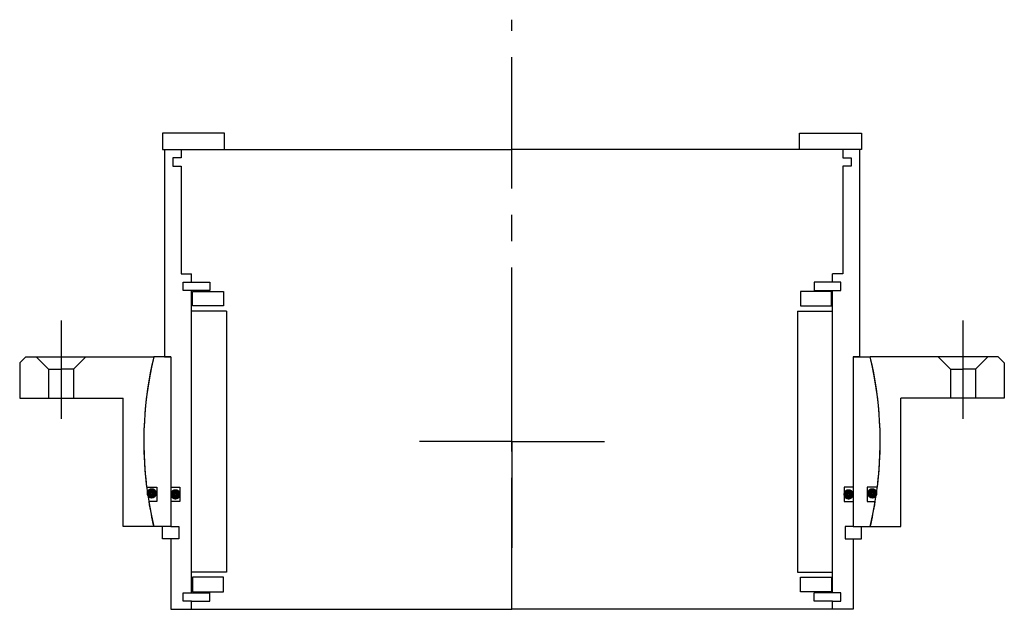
# Model space of a CAD drawing. Header units: millimetres. Extents: x -119 to 119, y -40 to 102.
import ezdxf

# ---------------------------------------------------------------- set-up
doc = ezdxf.new("R2010")
doc.units = ezdxf.units.MM
doc.linetypes.add('CENTER', pattern=[50.8, 31.75, -6.35, 6.35, -6.35])
doc.layers.add('Center', color=1, linetype='CENTER')

# ---------------------------------------------------------------- blocks, each defined once
blk = doc.blocks.new('4SF120-139 yderhus')
for p, q in [((-117.5, 20.5), (-119, 19)), ((-117.5, 20.5), (-86.61, 20.5)), ((-115, 20.5), (-112, 17.5)), ((-103, 20.5), (-106, 17.5)), ((117.5, 20.5), (86.61, 20.5)), ((103, 20.5), (106, 17.5)), ((115, 20.5), (112, 17.5)), ((117.5, 20.5), (119, 19)), ((-119, 19), (-119, 10.5)), ((-112, 17.5), (-109, 17.5)), ((-112, 17.5), (-112, 10.5)), ((-106, 17.5), (-109, 17.5)), ((-106, 17.5), (-106, 10.5)), ((106, 17.5), (106, 10.5)), ((106, 17.5), (109, 17.5)), ((112, 17.5), (109, 17.5)), ((112, 17.5), (112, 10.5)), ((119, 19), (119, 10.5)), ((-119, 10.5), (-94, 10.5)), ((-94, -20.5), (-94, 10.5)), ((94, -20.5), (94, 10.5)), ((119, 10.5), (94, 10.5)), ((-86.61, -20.5), (-94, -20.5)), ((86.61, -20.5), (94, -20.5))]:
    blk.add_line(p, q)
for start, end in [(166.6831, 193.3169), (346.6831, 13.3169)]:
    blk.add_arc((0, 0), 89, start, end)
at = {"layer": 'Center'}
for p, q in [((-109, 29.24), (-109, 5.5)), ((109, 29.24), (109, 5.5)), ((0, 0), (0, 25.63)), ((0, 0), (-22.37, 0)), ((0, 0), (22.37, 0)), ((0, 0), (0, -25.63))]:
    blk.add_line(p, q, dxfattribs=at)
blk = doc.blocks.new('in-sf138')
for p, q in [((-69.5, 74.5), (-84.5, 74.5)), ((-84.5, 74.5), (-84.5, 70.5)), ((-69.5, 70.5), (-69.5, 74.5)), ((69.5, 74.5), (84.5, 74.5)), ((69.5, 70.5), (69.5, 74.5)), ((84.5, 74.5), (84.5, 70.5)), ((-84.5, 70.5), (-69.5, 70.5)), ((-84, 70.5), (-84, 20.5)), ((-84, 70.5), (-80, 70.5)), ((-80, 70.5), (0, 70.5)), ((-80, 70.5), (-80, 68.5)), ((80, 70.5), (0, 70.5)), ((84.5, 70.5), (69.5, 70.5)), ((84, 70.5), (80, 70.5)), ((80, 70.5), (80, 68.5)), ((84, 70.5), (84, 20.5)), ((-82, 68.5), (-82, 66.5)), ((-80, 68.5), (-82, 68.5)), ((80, 68.5), (82, 68.5)), ((82, 68.5), (82, 66.5)), ((-82, 66.5), (-80, 66.5)), ((-80, 66.5), (-80, 40.5)), ((80, 66.5), (80, 40.5)), ((82, 66.5), (80, 66.5)), ((-80, 40.5), (-77.5, 40.5)), ((-77.5, 38.5), (-77.5, 40.5)), ((80, 40.5), (77.5, 40.5)), ((77.5, 38.5), (77.5, 40.5)), ((-79.5, 36.5), (-79.5, 38.5)), ((-79.5, 38.5), (-77.5, 38.5)), ((-77.5, 38.5), (-73, 38.5)), ((-73, 38.5), (-73, 36.5)), ((73, 38.5), (73, 36.5)), ((77.5, 38.5), (73, 38.5)), ((79.5, 38.5), (77.5, 38.5)), ((79.5, 36.5), (79.5, 38.5)), ((-73, 36.5), (-79.5, 36.5)), ((-77.5, -36.5), (-77.5, 36.5)), ((-77.25, 36.25), (-69.75, 36.25)), ((-77.25, 32.75), (-77.25, 36.25)), ((-69.75, 36.25), (-69.75, 32.75)), ((77.25, 36.25), (69.75, 36.25)), ((69.75, 36.25), (69.75, 32.75)), ((73, 36.5), (79.5, 36.5)), ((77.25, 32.75), (77.25, 36.25)), ((77.5, -36.5), (77.5, 36.5)), ((-69, 31.5), (-77.5, 31.5)), ((-69.75, 32.75), (-77.25, 32.75)), ((-69, 31.5), (-69, -31.5)), ((69, 31.5), (69, -31.5)), ((69, 31.5), (77.5, 31.5)), ((69.75, 32.75), (77.25, 32.75)), ((-82.5, 20.5), (-86.61, 20.5)), ((-84, 20.5), (-82.5, 20.5)), ((-82.5, 20.5), (-82.5, -20.5)), ((-82.5, 20.5), (-82.5, -11)), ((82.5, 20.5), (82.5, -11)), ((82.5, 20.5), (82.5, -20.5)), ((82.5, 20.5), (86.61, 20.5)), ((84, 20.5), (82.5, 20.5)), ((-88.32, -11), (-85.85, -11)), ((-85.85, -11), (-85.85, -14.5)), ((-82.5, -11), (-80.3, -11)), ((-80.3, -11), (-80.3, -14.5)), ((80.3, -11), (80.3, -14.5)), ((82.5, -11), (80.3, -11)), ((85.85, -11), (85.85, -14.5)), ((88.32, -11), (85.85, -11)), ((-85.85, -14.5), (-87.81, -14.5)), ((-82.5, -14.5), (-82.5, -20.5)), ((-80.3, -14.5), (-82.5, -14.5)), ((80.3, -14.5), (82.5, -14.5)), ((82.5, -14.5), (82.5, -20.5)), ((85.85, -14.5), (87.81, -14.5)), ((-82.5, -20.5), (-86.61, -20.5)), ((-84.5, -23.5), (-84.5, -20.5)), ((-82.5, -20.5), (-80.5, -20.5)), ((-80.5, -20.5), (-80.5, -23.5)), ((82.5, -20.5), (80.5, -20.5)), ((80.5, -20.5), (80.5, -23.5)), ((82.5, -20.5), (86.61, -20.5)), ((84.5, -23.5), (84.5, -20.5)), ((-82.5, -23.5), (-84.5, -23.5)), ((-82.5, -23.5), (-82.5, -40.5)), ((-80.5, -23.5), (-82.5, -23.5)), ((80.5, -23.5), (82.5, -23.5)), ((82.5, -23.5), (82.5, -40.5)), ((82.5, -23.5), (84.5, -23.5)), ((-69, -31.5), (-77.5, -31.5)), ((-69.75, -32.75), (-77.25, -32.75)), ((-77.25, -32.75), (-77.25, -36.25)), ((-69.75, -36.25), (-69.75, -32.75)), ((69, -31.5), (77.5, -31.5)), ((69.75, -32.75), (77.25, -32.75)), ((69.75, -36.25), (69.75, -32.75)), ((77.25, -32.75), (77.25, -36.25)), ((-79.5, -38.5), (-79.5, -36.5)), ((-79.5, -36.5), (-73, -36.5)), ((-77.25, -36.25), (-69.75, -36.25)), ((-73, -38.5), (-73, -36.5)), ((77.25, -36.25), (69.75, -36.25)), ((73, -38.5), (73, -36.5)), ((79.5, -36.5), (73, -36.5)), ((79.5, -38.5), (79.5, -36.5)), ((-77.5, -38.5), (-79.5, -38.5)), ((-77.5, -38.5), (-73, -38.5)), ((-77.5, -40.5), (-77.5, -38.5)), ((77.5, -38.5), (73, -38.5)), ((77.5, -38.5), (79.5, -38.5)), ((77.5, -40.5), (77.5, -38.5)), ((-82.5, -40.5), (-77.5, -40.5)), ((-77.5, -40.5), (0, -40.5)), ((77.5, -40.5), (0, -40.5)), ((82.5, -40.5), (77.5, -40.5))]:
    blk.add_line(p, q)
at = {"const_width": 1.2}
for points in [[(-86.44, -12.5, -1), (-87.74, -12.5, -1)], [(-80.7, -12.75, -1), (-82, -12.75, -1)], [(80.7, -12.75, 1), (82, -12.75, 1)], [(86.44, -12.5, 1), (87.74, -12.5, 1)]]:
    blk.add_lwpolyline(points, format="xyb", close=True, dxfattribs=at)
for start, end in [(166.6831, 187.0997), (352.9003, 13.3169), (189.3765, 193.3169), (346.6831, 350.6235)]:
    blk.add_arc((0, 0), 89, start, end)
at = {"layer": 'Center'}
blk.add_line((0, -40.5), (0, 101.87), dxfattribs=at)

msp = doc.modelspace()

# ---------------------------------------------------------------- block references
for name in ['in-sf138', '4SF120-139 yderhus']:
    msp.add_blockref(name, (0, 0))

doc.saveas('drawing.dxf')
